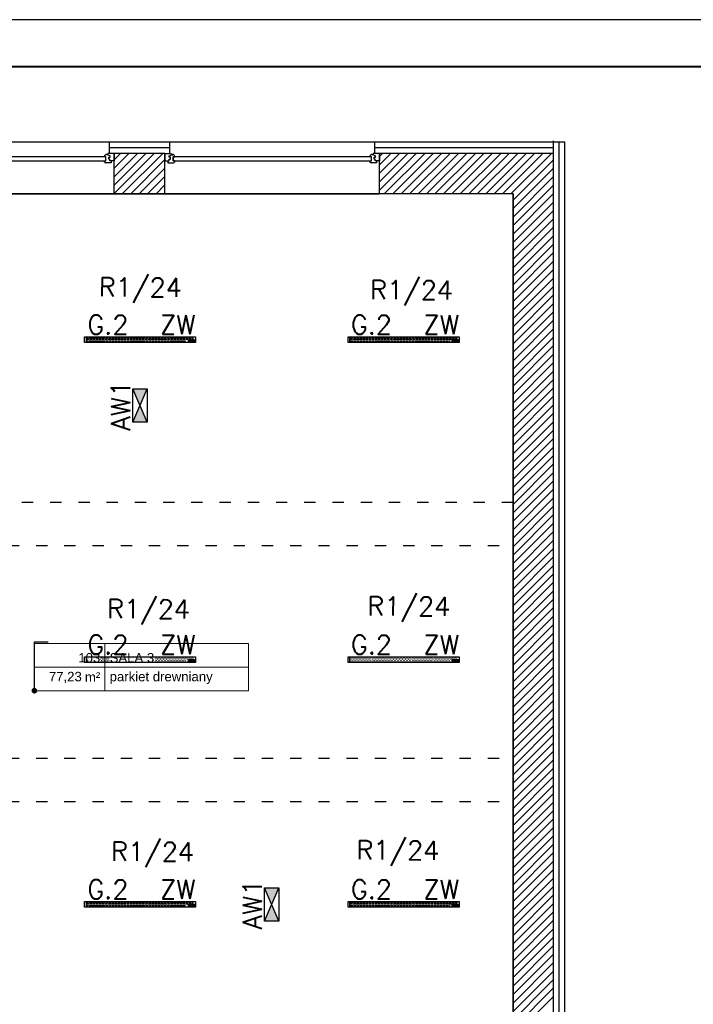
# Model space of a CAD drawing. Header units: millimetres. Extents: x 22250 to 51280, y -5012 to 7692.
# Tile 25 of 182: x 38024 to 38740, y -845 to 202. Entities that reach past the tile are written whole.
import ezdxf
from ezdxf.enums import TextEntityAlignment as Align

# ---------------------------------------------------------------- set-up
doc = ezdxf.new("R2010")
doc.units = ezdxf.units.MM
doc.linetypes.add('ACAD_ISO03W100', pattern=[30, 12, -18])
for name, color, linetype in [('_BI_LOGO', 140, 'Continuous'), ('_BI_OSW_OPIS', 140, 'Continuous'), ('_BI_OSW_OPRAWY', 140, 'Continuous'), ('E_podklad', 252, 'Continuous')]:
    doc.layers.add(name, color=color, linetype=linetype)
doc.layers.add('E_Obwody', color=3, linetype='Continuous', lineweight=13)
doc.styles.add('ARIAL', font='arial.ttf')
doc.styles.add('romans', font='romans.shx')
doc.styles.get("Standard").update_dxf_attribs({"font": 'arial.ttf'})
doc.linetypes.add('BATTING', pattern='A,0.0001,-0.1,[134,ltypeshp.shx,S=0.1,R=0,X=-0.1,Y=0],-0.2,[134,ltypeshp.shx,S=0.1,R=180,X=0.1,Y=0],-0.1', length=0.4001)

# ---------------------------------------------------------------- blocks, each defined once
blk = doc.blocks.new('_Dot')
at = {"color": 0, "linetype": 'ByBlock', "lineweight": -2}
blk.add_line((-0.5, 0), (-1, 0), dxfattribs=at)
at = {"color": 0, "linetype": 'ByBlock', "const_width": 0.5}
blk.add_lwpolyline([(-0.25, 0, 1), (0.25, 0, 1)], format="xyb", close=True, dxfattribs=at)
blk = doc.blocks.new('*U197')
at = {"lineweight": 5}
for p, q in [((-75, -25), (-75, 25)), ((-75, 25), (0, 25)), ((0, 0), (0, 25)), ((0, 25), (152.7, 25)), ((152.7, 25), (152.7, -25)), ((-75, -25), (0, -25)), ((152.7, -25), (0, -25))]:
    blk.add_line(p, q, dxfattribs=at)
at = {"lineweight": 5, "ltscale": 18.5}
for p, q in [((0, 25), (0, -25)), ((-75, 0), (152.7, 0))]:
    blk.add_line(p, q, dxfattribs=at)
at = {"lineweight": 5, "ltscale": 18.5, "insert": (-5, -10.4), "char_height": 10, "attachment_point": 6, "style": 'ARIAL'}
blk.add_mtext('\\A1;m²', dxfattribs=at)
at = {"lineweight": 5, "style": 'ARIAL'}
blk.add_attdef('1NR', text='', height=10, dxfattribs=at).set_placement((-5, 5), align=Align.RIGHT)
blk.add_attdef('2POM', (5, 5), '', height=10, dxfattribs=at)
blk.add_attdef('4PL2', text='', height=10, dxfattribs=at).set_placement((-24.6, -5), align=Align.TOP_RIGHT)
blk.add_attdef('3POS', text='', height=10, dxfattribs=at).set_placement((5, -5), align=Align.TOP_LEFT)
blk = doc.blocks.new('BI_LOGO')
at = {"layer": '_BI_LOGO', "linetype": 'Continuous'}
for p, q in [((0, 2.2), (6.4, 2.2)), ((0, 0), (0, 2.2)), ((6.4, 0), (0, 0)), ((0.2, 0.6), (0.2, 1.9)), ((0.2, 1.9), (0.7, 1.9)), ((0.8, 0.6), (0.2, 0.6)), ((0.5, 1.7), (0.8, 1.7)), ((0.5, 1.4), (0.5, 1.7)), ((0.8, 1.4), (0.5, 1.4)), ((0.5, 1.2), (0.8, 1.2)), ((0.5, 0.8), (0.5, 1.2)), ((0.8, 0.8), (0.5, 0.8)), ((0.7, 1.9), (0.8, 1.9)), ((0.8, 1.9), (0.8, 1.9)), ((0.8, 1.9), (0.9, 1.9)), ((0.8, 1.7), (0.8, 1.7)), ((0.8, 1.7), (0.9, 1.7)), ((0.9, 1.4), (0.8, 1.4)), ((0.8, 1.4), (0.8, 1.4)), ((0.8, 1.2), (0.9, 1.2)), ((0.9, 0.8), (0.8, 0.8)), ((0.9, 0.6), (0.8, 0.6)), ((0.8, 0.6), (0.8, 0.6)), ((0.9, 1.9), (0.9, 1.9)), ((0.9, 1.9), (1, 1.9)), ((0.9, 1.7), (0.9, 1.6)), ((0.9, 1.6), (0.9, 1.6)), ((0.9, 1.6), (0.9, 1.6)), ((0.9, 1.6), (1, 1.6)), ((1, 1.5), (0.9, 1.5)), ((0.9, 1.5), (0.9, 1.4)), ((0.9, 1.4), (0.9, 1.4)), ((0.9, 1.4), (0.9, 1.4)), ((0.9, 1.2), (0.9, 1.1)), ((0.9, 1.1), (0.9, 1.1)), ((0.9, 1.1), (0.9, 1.1)), ((0.9, 1.1), (1, 1.1)), ((1, 0.9), (0.9, 0.9)), ((0.9, 0.9), (0.9, 0.8)), ((0.9, 0.8), (0.9, 0.8)), ((0.9, 0.8), (0.9, 0.8)), ((1, 0.6), (0.9, 0.6)), ((0.9, 0.6), (0.9, 0.6)), ((0.9, 0.6), (0.9, 0.6)), ((1, 1.9), (1, 1.9)), ((1, 1.9), (1.1, 1.9)), ((1, 1.6), (1, 1.6)), ((1, 1.6), (1, 1.5)), ((1, 1.5), (1, 1.5)), ((1, 1.5), (1, 1.5)), ((1, 1.5), (1, 1.5)), ((1, 1.1), (1, 1.1)), ((1, 1.1), (1, 1.1)), ((1, 1.1), (1, 1)), ((1, 1), (1, 1)), ((1, 1), (1, 1)), ((1, 1), (1, 0.9)), ((1, 0.9), (1, 0.9)), ((1, 0.9), (1, 0.9)), ((1, 0.9), (1, 0.9)), ((1.1, 0.6), (1, 0.6)), ((1, 0.6), (1, 0.6)), ((1.1, 1.9), (1.1, 1.9)), ((1.1, 1.9), (1.1, 1.8)), ((1.1, 1.8), (1.2, 1.8)), ((1.2, 1.4), (1.1, 1.3)), ((1.1, 1.3), (1.1, 1.3)), ((1.1, 1.3), (1.1, 1.3)), ((1.1, 1.3), (1.1, 1.3)), ((1.1, 1.3), (1.2, 1.2)), ((1.2, 0.7), (1.1, 0.7)), ((1.1, 0.7), (1.1, 0.6)), ((1.2, 1.8), (1.2, 1.8)), ((1.2, 1.8), (1.2, 1.7)), ((1.2, 1.7), (1.2, 1.7)), ((1.2, 1.7), (1.2, 1.6)), ((1.2, 1.6), (1.2, 1.6)), ((1.2, 1.6), (1.2, 1.5)), ((1.2, 1.5), (1.2, 1.5)), ((1.2, 1.5), (1.2, 1.5)), ((1.2, 1.5), (1.2, 1.4)), ((1.2, 1.4), (1.2, 1.4)), ((1.2, 1.4), (1.2, 1.4)), ((1.2, 1.2), (1.2, 1.2)), ((1.2, 1.2), (1.2, 1.2)), ((1.2, 1.2), (1.3, 1.1)), ((1.3, 0.8), (1.2, 0.8)), ((1.2, 0.8), (1.2, 0.7)), ((1.2, 0.7), (1.2, 0.7)), ((1.3, 1.3), (1.3, 1.4)), ((1.3, 1.4), (1.4, 1.4)), ((1.3, 1.2), (1.3, 1.3)), ((1.3, 1.3), (1.3, 1.3)), ((1.3, 1.1), (1.3, 1.2)), ((1.3, 1.2), (1.3, 1.2)), ((1.3, 1), (1.3, 1.1)), ((1.3, 1.1), (1.3, 1.1)), ((1.3, 1.1), (1.3, 1.1)), ((1.3, 1.1), (1.3, 1.1)), ((1.3, 0.9), (1.3, 1)), ((1.3, 1), (1.3, 1)), ((1.3, 0.8), (1.3, 0.9)), ((1.3, 0.9), (1.3, 0.9)), ((1.3, 0.9), (1.3, 0.9)), ((1.3, 0.9), (1.3, 0.8)), ((1.4, 0.7), (1.3, 0.8)), ((1.3, 0.8), (1.3, 0.8)), ((1.3, 0.8), (1.3, 0.8)), ((1.4, 1.4), (1.4, 1.5)), ((1.4, 1.5), (1.5, 1.5)), ((1.4, 1.4), (1.4, 1.4)), ((1.4, 0.6), (1.4, 0.7)), ((1.4, 0.7), (1.4, 0.7)), ((1.4, 0.7), (1.4, 0.7)), ((1.5, 0.6), (1.4, 0.6)), ((1.5, 1.5), (1.6, 1.6)), ((1.5, 1.5), (1.5, 1.5)), ((2.2, 1), (1.5, 1)), ((1.5, 1), (1.5, 0.9)), ((1.5, 0.9), (1.6, 0.9)), ((1.6, 0.6), (1.5, 0.6)), ((1.5, 0.6), (1.5, 0.6)), ((1.5, 0.6), (1.5, 0.6)), ((1.6, 1.6), (1.6, 1.6)), ((1.6, 1.6), (1.6, 1.6)), ((1.6, 1.6), (1.7, 1.6)), ((1.7, 1.3), (1.6, 1.3)), ((1.6, 1.3), (1.6, 1.3)), ((1.6, 1.3), (1.6, 1.2)), ((1.6, 1.2), (1.9, 1.2)), ((1.6, 1.2), (1.6, 1.2)), ((1.6, 0.9), (1.6, 0.8)), ((1.6, 0.8), (1.6, 0.8)), ((1.6, 0.8), (1.6, 0.8)), ((1.6, 0.8), (1.7, 0.8)), ((1.6, 0.5), (1.6, 0.6)), ((1.7, 0.5), (1.6, 0.5)), ((1.7, 1.6), (1.7, 1.6)), ((1.7, 1.6), (1.8, 1.6)), ((1.8, 1.4), (1.7, 1.4)), ((1.7, 1.4), (1.7, 1.4)), ((1.7, 1.4), (1.7, 1.3)), ((1.7, 0.8), (1.7, 0.8)), ((1.7, 0.8), (1.8, 0.8)), ((1.8, 0.5), (1.7, 0.5)), ((1.7, 0.5), (1.7, 0.5)), ((1.8, 1.6), (1.8, 1.6)), ((1.8, 1.6), (1.9, 1.6)), ((1.8, 1.3), (1.8, 1.4)), ((1.9, 1.3), (1.8, 1.3)), ((1.8, 0.8), (1.8, 0.8)), ((1.8, 0.8), (1.8, 0.8)), ((1.8, 0.8), (1.9, 0.8)), ((1.9, 0.5), (1.8, 0.5)), ((1.8, 0.5), (1.8, 0.5)), ((1.9, 1.6), (1.9, 1.6)), ((1.9, 1.6), (2, 1.5)), ((1.9, 1.2), (1.9, 1.3)), ((1.9, 1.3), (1.9, 1.3)), ((1.9, 1.2), (1.9, 1.2)), ((1.9, 0.8), (1.9, 0.9)), ((1.9, 0.9), (2.2, 0.9)), ((1.9, 0.8), (1.9, 0.8)), ((1.9, 0.8), (1.9, 0.8)), ((2, 0.6), (1.9, 0.6)), ((1.9, 0.6), (1.9, 0.6)), ((1.9, 0.6), (1.9, 0.5)), ((2, 1.5), (2, 1.5)), ((2, 1.5), (2, 1.5)), ((2, 1.5), (2.1, 1.5)), ((2.1, 0.6), (2, 0.6)), ((2, 0.6), (2, 0.6)), ((2.1, 1.5), (2.1, 1.4)), ((2.1, 1.4), (2.1, 1.4)), ((2.1, 1.4), (2.2, 1.3)), ((2.2, 0.8), (2.1, 0.7)), ((2.1, 0.7), (2.1, 0.7)), ((2.1, 0.7), (2.1, 0.6)), ((2.2, 1.3), (2.2, 1.4)), ((2.2, 1.4), (2.3, 1.4)), ((2.2, 1.3), (2.2, 1.3)), ((2.2, 1.3), (2.2, 1.3)), ((2.2, 1.3), (2.2, 1.2)), ((2.2, 1.2), (2.2, 1.3)), ((2.2, 1.3), (2.2, 1.3)), ((2.2, 1.1), (2.2, 1.2)), ((2.2, 1.2), (2.2, 1.2)), ((2.2, 1), (2.2, 1.1)), ((2.2, 1.1), (2.2, 1.1)), ((2.2, 1.1), (2.2, 1.1)), ((2.2, 0.9), (2.2, 1)), ((2.2, 1), (2.2, 1)), ((2.2, 0.9), (2.2, 0.8)), ((2.2, 0.8), (2.2, 0.9)), ((2.2, 0.9), (2.2, 0.9)), ((2.2, 0.8), (2.2, 0.8)), ((2.3, 0.7), (2.2, 0.8)), ((2.2, 0.8), (2.2, 0.8)), ((2.2, 0.5), (2.5, 0.5)), ((2.2, 0.4), (2.2, 0.5)), ((2.2, 0.3), (2.2, 0.4)), ((2.2, 0.4), (2.2, 0.4)), ((2.3, 0.3), (2.2, 0.3)), ((2.2, 0.3), (2.2, 0.3)), ((2.3, 1.4), (2.3, 1.5)), ((2.3, 1.5), (2.3, 1.5)), ((2.3, 1.5), (2.4, 1.5)), ((2.3, 1.4), (2.3, 1.4)), ((2.4, 0.6), (2.3, 0.7)), ((2.3, 0.7), (2.3, 0.7)), ((2.3, 0.7), (2.3, 0.7)), ((2.3, 0.2), (2.3, 0.3)), ((2.3, 0.3), (2.3, 0.3)), ((2.4, 0.2), (2.3, 0.2)), ((2.4, 1.5), (2.4, 1.6)), ((2.4, 1.6), (2.5, 1.6)), ((2.5, 0.6), (2.4, 0.6)), ((2.4, 0.6), (2.4, 0.6)), ((2.4, 0.6), (2.4, 0.6)), ((2.5, 0.2), (2.4, 0.2)), ((2.4, 0.2), (2.4, 0.2)), ((2.4, 0.2), (2.4, 0.2)), ((2.5, 1.6), (2.5, 1.6)), ((2.5, 1.6), (2.6, 1.6)), ((2.6, 1.3), (2.5, 1.3)), ((2.5, 1.3), (2.5, 1.3)), ((2.5, 1.3), (2.5, 1.3)), ((2.5, 1.3), (2.5, 1.2)), ((2.5, 1.2), (2.5, 1.2)), ((2.5, 1.2), (2.5, 1.1)), ((2.5, 1.1), (2.5, 1.1)), ((2.5, 1.1), (2.5, 1)), ((2.5, 1), (2.5, 1)), ((2.5, 1), (2.5, 1)), ((2.5, 1), (2.5, 0.9)), ((2.5, 0.9), (2.5, 0.9)), ((2.5, 0.9), (2.5, 0.9)), ((2.5, 0.9), (2.5, 0.8)), ((2.5, 0.8), (2.6, 0.8)), ((2.6, 0.6), (2.5, 0.6)), ((2.5, 0.6), (2.5, 0.6)), ((2.5, 0.5), (2.5, 0.4)), ((2.5, 0.4), (2.5, 0.4)), ((2.5, 0.4), (2.5, 0.4)), ((2.5, 0.4), (2.6, 0.4)), ((2.6, 0.2), (2.5, 0.2)), ((2.5, 0.2), (2.5, 0.2)), ((2.5, 0.2), (2.5, 0.2)), ((2.6, 1.6), (2.6, 1.6)), ((2.6, 1.6), (2.7, 1.6)), ((2.7, 1.3), (2.6, 1.3)), ((2.6, 1.3), (2.6, 1.3)), ((2.6, 1.3), (2.6, 1.3)), ((2.6, 0.8), (2.6, 0.8)), ((2.6, 0.8), (2.7, 0.8)), ((2.7, 0.6), (2.6, 0.6)), ((2.6, 0.6), (2.6, 0.6)), ((2.6, 0.6), (2.6, 0.6)), ((2.6, 0.4), (2.6, 0.4)), ((2.6, 0.4), (2.7, 0.4)), ((2.7, 0.2), (2.6, 0.2)), ((2.6, 0.2), (2.6, 0.2)), ((2.7, 1.6), (2.8, 1.6)), ((2.8, 1.3), (2.7, 1.3)), ((2.7, 1.3), (2.7, 1.3)), ((2.7, 0.8), (2.7, 0.8)), ((2.7, 0.8), (2.8, 0.8)), ((2.8, 0.6), (2.7, 0.6)), ((2.7, 0.6), (2.7, 0.6)), ((2.7, 0.4), (2.7, 0.4)), ((2.7, 0.4), (2.7, 0.4)), ((2.7, 0.4), (2.8, 0.4)), ((2.8, 0.2), (2.7, 0.2)), ((2.7, 0.2), (2.7, 0.2)), ((2.8, 1.6), (2.8, 1.5)), ((2.8, 1.5), (2.8, 1.5)), ((2.8, 1.5), (2.9, 1.4)), ((2.8, 1.2), (2.8, 1.3)), ((2.8, 1.3), (2.8, 1.3)), ((2.8, 1.3), (2.8, 1.3)), ((2.9, 1.2), (2.8, 1.2)), ((2.8, 0.9), (2.9, 1)), ((2.8, 0.8), (2.8, 0.9)), ((2.8, 0.9), (2.8, 0.9)), ((2.8, 0.8), (2.8, 0.8)), ((2.9, 0.7), (2.8, 0.6)), ((2.8, 0.6), (2.8, 0.6)), ((2.8, 0.6), (2.8, 0.6)), ((2.8, 0.4), (2.8, 0.5)), ((2.8, 0.5), (2.9, 0.5)), ((2.8, 0.4), (2.8, 0.4)), ((2.8, 0.4), (2.8, 0.4)), ((2.9, 0.2), (2.8, 0.2)), ((2.8, 0.2), (2.8, 0.2)), ((2.9, 1.4), (2.9, 1.6)), ((2.9, 1.6), (3.1, 1.6)), ((2.9, 1.1), (2.9, 1.2)), ((2.9, 1), (2.9, 1.1)), ((2.9, 1.1), (2.9, 1.1)), ((2.9, 1), (2.9, 1)), ((2.9, 0.6), (2.9, 0.7)), ((2.9, 0.5), (2.9, 0.6)), ((2.9, 0.5), (2.9, 0.5)), ((3, 0.2), (2.9, 0.2)), ((2.9, 0.2), (2.9, 0.2)), ((2.9, 0.2), (2.9, 0.2)), ((3.1, 0.3), (3, 0.3)), ((3, 0.3), (3, 0.3)), ((3, 0.3), (3, 0.2)), ((3.1, 1.6), (3.1, 0.7)), ((3.1, 0.7), (3.1, 0.7)), ((3.1, 0.7), (3.1, 0.6)), ((3.1, 0.6), (3.1, 0.6)), ((3.1, 0.6), (3.1, 0.5)), ((3.1, 0.5), (3.1, 0.5)), ((3.1, 0.5), (3.1, 0.4)), ((3.1, 0.4), (3.1, 0.4)), ((3.1, 0.4), (3.1, 0.3)), ((3.2, 0.6), (3.2, 1.9)), ((3.2, 1.9), (3.5, 1.9)), ((3.5, 0.6), (3.2, 0.6)), ((3.5, 1.9), (3.5, 1.5)), ((3.5, 1.5), (3.5, 1.5)), ((3.5, 1.5), (3.5, 1.5)), ((3.5, 1.5), (3.6, 1.5)), ((3.6, 1.3), (3.5, 1.3)), ((3.5, 1.3), (3.5, 1.2)), ((3.5, 1.2), (3.5, 1.2)), ((3.5, 1.2), (3.5, 1.2)), ((3.5, 1.2), (3.5, 1.1)), ((3.5, 1.1), (3.5, 1.1)), ((3.5, 1.1), (3.5, 0.6)), ((3.6, 1.5), (3.6, 1.6)), ((3.6, 1.6), (3.7, 1.6)), ((3.6, 1.5), (3.6, 1.5)), ((3.7, 1.4), (3.6, 1.3)), ((3.6, 1.3), (3.6, 1.3)), ((3.6, 1.3), (3.6, 1.3)), ((3.7, 1.6), (3.7, 1.6)), ((3.7, 1.6), (3.8, 1.6)), ((3.7, 1.3), (3.7, 1.4)), ((3.8, 1.3), (3.7, 1.3)), ((3.8, 1.6), (3.8, 1.6)), ((3.8, 1.6), (3.9, 1.6)), ((3.8, 1.2), (3.8, 1.3)), ((3.8, 1.3), (3.8, 1.3)), ((3.8, 1.3), (3.8, 1.3)), ((3.8, 1.3), (3.8, 1.3)), ((3.8, 1.1), (3.8, 1.2)), ((3.8, 1.2), (3.8, 1.2)), ((3.8, 0.6), (3.8, 1.1)), ((3.8, 1.1), (3.8, 1.1)), ((4.1, 0.6), (3.8, 0.6)), ((3.9, 1.6), (3.9, 1.6)), ((3.9, 1.6), (3.9, 1.6)), ((3.9, 1.6), (4, 1.5)), ((4, 1.5), (4, 1.5)), ((4, 1.5), (4, 1.5)), ((4, 1.5), (4.1, 1.4)), ((4.1, 1.4), (4.1, 1.4)), ((4.1, 1.4), (4.1, 1.4)), ((4.1, 1.4), (4.1, 1.3)), ((4.1, 1.3), (4.1, 1.3)), ((4.1, 1.3), (4.1, 1.2)), ((4.1, 1.1), (4.2, 1.2)), ((4.1, 1.2), (4.1, 1.2)), ((4.1, 1.2), (4.1, 0.6)), ((4.1, 1), (4.1, 1.1)), ((4.1, 1.1), (4.1, 1.1)), ((4.1, 0.9), (4.1, 1)), ((4.1, 1), (4.1, 1)), ((4.1, 1), (4.1, 1)), ((4.2, 0.9), (4.1, 0.9)), ((4.2, 1.3), (4.2, 1.4)), ((4.2, 1.4), (4.2, 1.4)), ((4.2, 1.4), (4.3, 1.4)), ((4.2, 1.2), (4.2, 1.3)), ((4.2, 1.3), (4.2, 1.3)), ((4.2, 1.2), (4.2, 1.2)), ((4.2, 0.8), (4.2, 0.9)), ((4.2, 0.7), (4.2, 0.8)), ((4.2, 0.8), (4.2, 0.8)), ((4.2, 0.8), (4.2, 0.8)), ((4.3, 0.7), (4.2, 0.7)), ((4.2, 0.7), (4.2, 0.7)), ((4.3, 1.4), (4.3, 1.5)), ((4.3, 1.5), (4.4, 1.5)), ((4.3, 0.6), (4.3, 0.7)), ((4.4, 0.6), (4.3, 0.6)), ((4.3, 0.6), (4.3, 0.6)), ((4.4, 1.5), (4.4, 1.5)), ((4.4, 1.5), (4.5, 1.6)), ((4.4, 1.5), (4.4, 1.5)), ((4.5, 1.3), (4.4, 1.2)), ((4.4, 1.2), (4.8, 1.2)), ((4.4, 1.2), (4.4, 1.2)), ((5.1, 1), (4.4, 1)), ((4.4, 1), (4.4, 0.9)), ((4.4, 0.9), (4.4, 0.9)), ((4.4, 0.9), (4.5, 0.8)), ((4.5, 0.6), (4.4, 0.6)), ((4.4, 0.6), (4.4, 0.6)), ((4.5, 1.6), (4.5, 1.6)), ((4.5, 1.6), (4.6, 1.6)), ((4.6, 1.4), (4.5, 1.3)), ((4.5, 1.3), (4.5, 1.3)), ((4.5, 1.3), (4.5, 1.3)), ((4.5, 0.8), (4.5, 0.8)), ((4.5, 0.8), (4.5, 0.8)), ((4.5, 0.8), (4.6, 0.8)), ((4.5, 0.5), (4.5, 0.6)), ((4.6, 0.5), (4.5, 0.5)), ((4.5, 0.5), (4.5, 0.5)), ((4.6, 1.6), (4.6, 1.6)), ((4.6, 1.6), (4.7, 1.6)), ((4.7, 1.4), (4.6, 1.4)), ((4.6, 1.4), (4.6, 1.4)), ((4.6, 0.8), (4.6, 0.7)), ((4.6, 0.7), (4.7, 0.8)), ((4.6, 0.7), (4.6, 0.7)), ((4.7, 0.5), (4.6, 0.5)), ((4.6, 0.5), (4.6, 0.5)), ((4.7, 1.6), (4.7, 1.6)), ((4.7, 1.6), (4.8, 1.6)), ((4.7, 1.3), (4.7, 1.4)), ((4.8, 1.3), (4.7, 1.3)), ((4.7, 1.3), (4.7, 1.3)), ((4.7, 0.8), (4.7, 0.8)), ((4.7, 0.8), (4.7, 0.8)), ((4.7, 0.8), (4.8, 0.8)), ((4.8, 0.5), (4.7, 0.5)), ((4.7, 0.5), (4.7, 0.5)), ((4.8, 1.6), (4.8, 1.5)), ((4.8, 1.5), (4.8, 1.5)), ((4.8, 1.5), (4.9, 1.5)), ((4.8, 1.2), (4.8, 1.3)), ((4.8, 1.2), (4.8, 1.2)), ((4.8, 0.8), (4.8, 0.9)), ((4.8, 0.9), (5.1, 0.9)), ((4.8, 0.8), (4.8, 0.8)), ((4.9, 0.6), (4.8, 0.6)), ((4.8, 0.6), (4.8, 0.5)), ((4.9, 1.5), (4.9, 1.5)), ((4.9, 1.5), (5, 1.4)), ((5, 0.6), (4.9, 0.6)), ((4.9, 0.6), (4.9, 0.6)), ((5, 1.4), (5, 1.4)), ((5, 1.4), (5, 1.4)), ((5, 1.4), (5, 1.3)), ((5, 1.3), (5, 1.3)), ((5, 1.3), (5.1, 1.2)), ((5.1, 0.8), (5, 0.8)), ((5, 0.8), (5, 0.7)), ((5, 0.7), (5, 0.7)), ((5, 0.7), (5, 0.6)), ((5.1, 0.6), (5.1, 1.9)), ((5.1, 1.9), (5.4, 1.9)), ((5.1, 1.2), (5.1, 1.2)), ((5.1, 1.2), (5.1, 1.2)), ((5.1, 1.2), (5.1, 1.1)), ((5.1, 1.1), (5.1, 1.1)), ((5.1, 1.1), (5.1, 1)), ((5.1, 1), (5.1, 1)), ((5.1, 0.9), (5.1, 0.8)), ((5.4, 0.6), (5.1, 0.6)), ((5.4, 1.9), (5.4, 0.6)), ((5.5, 0.5), (5.5, 1.9)), ((5.5, 1.9), (5.7, 1.9)), ((5.7, 0.5), (5.5, 0.5)), ((5.7, 1.9), (5.7, 0.5)), ((5.8, 1.7), (5.8, 1.9)), ((5.8, 1.9), (6.1, 1.9)), ((6.1, 1.7), (5.8, 1.7)), ((5.8, 0.6), (5.8, 1.6)), ((5.8, 1.6), (6.1, 1.6)), ((6.1, 0.6), (5.8, 0.6)), ((6.1, 1.9), (6.1, 1.7)), ((6.1, 1.6), (6.1, 0.6)), ((6.4, 2.2), (6.4, 0))]:
    blk.add_line(p, q, dxfattribs=at)
blk = doc.blocks.new('G.2')
at = {"layer": '_BI_OSW_OPRAWY'}
h = blk.add_hatch(dxfattribs=at)
h.set_pattern_fill('DOTS', color=256)
h.set_pattern_definition([(0, (-249.5286, -5010), (0.79375, 1.5875), [0, -1.5875])])
h.paths.add_polyline_path([(56.9, 3), (-56.9, 3), (-56.9, -3), (56.9, -3)])
h.paths.add_polyline_path([(49.5, 0.2), (55.9, 0.2), (55.9, -2), (49.5, -2)], flags=16)
h.paths.add_polyline_path([(50.8, -0.9), (50.8, -0.9), (50.8, -0.8)], flags=0)
h.paths.add_polyline_path([(50.8, -1.1), (50.8, -1.1), (50.8, -1.1)], flags=0)
h.paths.add_polyline_path([(49.7, -0.1), (50.3, -0.1), (50.5, -0.1), (50.6, -0.1), (50.7, -0.2), (50.8, -0.4), (50.8, -0.6), (50.7, -0.7), (50.6, -0.7), (50.7, -0.8), (50.8, -0.8), (50.8, -0.9), (50.8, -0.7), (50.9, -0.6), (51, -0.5), (51.1, -0.4), (51.3, -0.4), (51.4, -0.4), (51.6, -0.5), (51.7, -0.7), (51.7, -0.7), (51.8, -0.6), (51.9, -0.5), (52, -0.4), (52.1, -0.4), (52.3, -0.4), (52.4, -0.5), (52.4, -0.4), (52.7, -0.4), (52.7, -1.3), (52.7, -1.3), (52.7, -1.4), (52.7, -1.5), (52.6, -1.6), (52.5, -1.8), (52.4, -1.8), (52.2, -1.8), (52.1, -1.8), (52, -1.8), (51.8, -1.8), (51.8, -1.7), (51.8, -1.7), (51.7, -1.6), (51.7, -1.5), (52, -1.5), (52, -1.6), (52.1, -1.6), (52.1, -1.6), (52.1, -1.6), (52.2, -1.6), (52.2, -1.6), (52.2, -1.6), (52.3, -1.6), (52.3, -1.6), (52.3, -1.6), (52.4, -1.6), (52.4, -1.5), (52.4, -1.5), (52.4, -1.5), (52.4, -1.4), (52.4, -1.4), (52.2, -1.4), (52.1, -1.4), (51.9, -1.4), (51.8, -1.3), (51.7, -1.1), (51.7, -1.3), (51.6, -1.4), (51.4, -1.5), (51.3, -1.5), (51.1, -1.4), (50.9, -1.4), (50.8, -1.2), (50.8, -1.1), (50.8, -1.2), (50.7, -1.3), (50.5, -1.4), (50.4, -1.4), (50.3, -1.4), (49.7, -1.4)], flags=0)
h.paths.add_polyline_path([(50, -0.3), (50.4, -0.3), (50.5, -0.4), (50.5, -0.6), (50.4, -0.6), (50, -0.6)], flags=0)
h.paths.add_polyline_path([(50, -0.8), (50.4, -0.8), (50.5, -0.9), (50.5, -1.1), (50.4, -1.2), (50, -1.2)], flags=0)
h.paths.add_polyline_path([(50.7, -0.7), (50.7, -0.6), (50.7, -0.6), (50.7, -0.6)], flags=0)
h.paths.add_polyline_path([(50.8, -0.4), (50.8, -0.3), (50.7, -0.2), (50.8, -0.3)], flags=0)
h.paths.add_polyline_path([(50.6, -0.1), (50.6, -0.1), (50.5, -0.1), (50.5, -0.1)], flags=0)
h.paths.add_polyline_path([(50.5, -0.5), (50.5, -0.4), (50.5, -0.5), (50.5, -0.6), (50.5, -0.5)], flags=0)
h.paths.add_polyline_path([(50.5, -0.5), (50.5, -0.4), (50.4, -0.4), (50.5, -0.4)], flags=0)
h.paths.add_polyline_path([(50.4, -1.4), (50.5, -1.4), (50.5, -1.4), (50.4, -1.4)], flags=0)
h.paths.add_polyline_path([(50.5, -1.1), (50.5, -1.1), (50.5, -1.2), (50.5, -1.1)], flags=0)
h.paths.add_polyline_path([(50.4, -0.8), (50.5, -0.9), (50.5, -0.9), (50.5, -0.9)], flags=0)
h.paths.add_polyline_path([(52.2, -0.4), (52.3, -0.5), (52.3, -0.5), (52.3, -0.4), (52.2, -0.4), (52, -0.4), (52, -0.4), (52.1, -0.4)], flags=0)
h.paths.add_polyline_path([(51.8, -0.6), (51.8, -0.5), (51.9, -0.5), (51.8, -0.5)], flags=0)
h.paths.add_polyline_path([(51.7, -0.6), (51.7, -0.8), (51.7, -0.8), (51.7, -0.8), (51.7, -0.9), (51.7, -0.9), (51.7, -0.9), (51.7, -1), (51.7, -1), (51.7, -1.1), (51.7, -1.1), (51.8, -1.2), (51.8, -1.3), (51.8, -1.2), (51.7, -1.1), (51.4, -1.1), (51.4, -1.2), (51.3, -1.3), (51.1, -1.2), (51.1, -1.1), (51.1, -1), (51.7, -1), (51.7, -0.9), (51.7, -0.8), (51.7, -0.8), (51.7, -0.8), (51.7, -0.7), (51.7, -0.7), (51.6, -0.6), (51.6, -0.5)], flags=0)
h.paths.add_polyline_path([(51.4, -0.4), (51.5, -0.4), (51.4, -0.4), (51.3, -0.4), (51.3, -0.4)], flags=0)
h.paths.add_polyline_path([(51.1, -0.4), (51.1, -0.4), (51, -0.5), (51, -0.5)], flags=0)
h.paths.add_polyline_path([(50.7, -1.3), (50.7, -1.3), (50.8, -1.2), (50.8, -1.1), (50.8, -0.9), (50.8, -0.8), (50.9, -0.6), (50.9, -0.6), (50.9, -0.7), (50.8, -0.7), (50.8, -0.8), (50.8, -0.9), (50.8, -0.9), (50.8, -1), (50.8, -1.1), (50.9, -1.3), (50.9, -1.3), (51, -1.4), (51, -1.4), (51.1, -1.4), (51, -1.4), (50.9, -1.3), (50.8, -1.1), (50.8, -1.2), (50.7, -1.3)], flags=0)
h.paths.add_polyline_path([(51.1, -1.2), (51.2, -1.2), (51.3, -1.2), (51.4, -1.2), (51.4, -1.2), (51.3, -1.3), (51.2, -1.2)], flags=0)
h.paths.add_polyline_path([(51.1, -0.7), (51.3, -0.6), (51.4, -0.7), (51.5, -0.8), (51.1, -0.8)], flags=0)
h.paths.add_polyline_path([(51.4, -0.7), (51.4, -0.7), (51.3, -0.6), (51.3, -0.6)], flags=0)
h.paths.add_polyline_path([(51.3, -1.5), (51.4, -1.5), (51.4, -1.4), (51.5, -1.4), (51.6, -1.4), (51.6, -1.3), (51.7, -1.3), (51.6, -1.4), (51.5, -1.4), (51.3, -1.5)], flags=0)
h.paths.add_polyline_path([(51.9, -1.8), (52, -1.8), (52, -1.8), (51.9, -1.8)], flags=0)
h.paths.add_polyline_path([(52, -1.4), (52, -1.4), (52.1, -1.4), (52, -1.4), (51.9, -1.4)], flags=0)
h.paths.add_polyline_path([(52.2, -0.6), (52.4, -0.7), (52.4, -0.9), (52.4, -1), (52.3, -1.2), (52.2, -1.2), (52.1, -1.2), (52, -1), (52, -0.9), (52, -0.7), (52.1, -0.7)], flags=0)
h.paths.add_polyline_path([(52.2, -1.8), (52.3, -1.8), (52.4, -1.8), (52.3, -1.8)], flags=0)
h.paths.add_polyline_path([(52.2, -1.4), (52.3, -1.4), (52.4, -1.4), (52.3, -1.4)], flags=0)
h.paths.add_polyline_path([(52.5, -1.7), (52.6, -1.7), (52.6, -1.6), (52.7, -1.5), (52.7, -1.5), (52.7, -1.6), (52.6, -1.7)], flags=0)
h.paths.add_polyline_path([(52.7, -0.1), (53, -0.1), (53, -0.5), (53.1, -0.4), (53.3, -0.4), (53.4, -0.4), (53.6, -0.5), (53.6, -0.6), (53.7, -0.8), (53.7, -1.4), (53.4, -1.4), (53.4, -0.9), (53.4, -0.9), (53.4, -0.8), (53.4, -0.8), (53.4, -0.7), (53.3, -0.7), (53.3, -0.7), (53.3, -0.7), (53.3, -0.7), (53.2, -0.6), (53.2, -0.7), (53.1, -0.7), (53.1, -0.7), (53.1, -0.7), (53.1, -0.8), (53, -0.8), (53, -0.8), (53, -0.9), (53, -0.9), (53, -1.4), (52.7, -1.4)], flags=0)
h.paths.add_polyline_path([(53.4, -0.4), (53.4, -0.4), (53.3, -0.4), (53.4, -0.4)], flags=0)
h.paths.add_polyline_path([(53.7, -0.7), (53.7, -0.8), (53.7, -0.7), (53.6, -0.6)], flags=0)
h.paths.add_polyline_path([(53.9, -1), (53.9, -1.1), (54, -1.1), (54, -1.2), (54, -1.2), (54, -1.2), (54.1, -1.2), (54.1, -1.3), (54.2, -1.3), (54.2, -1.2), (54.2, -1.2), (54.3, -1.2), (54.3, -1.2), (54.3, -1.2), (54.3, -1.1), (54.6, -1.1), (54.6, -1)], flags=0)
h.paths.add_polyline_path([(54.6, -0.9), (54.6, -1), (54.6, -0.9), (54.6, -0.9), (54.6, -0.8), (54.6, -0.8), (54.6, -0.8), (54.6, -0.7), (54.6, -0.7), (54.5, -0.6), (54.5, -0.6), (54.5, -0.6), (54.5, -0.5), (54.4, -0.5), (54.4, -0.5), (54.3, -0.4), (54.3, -0.4), (54.2, -0.4), (54.2, -0.4), (54.2, -0.4), (54.1, -0.4), (54.1, -0.4), (54, -0.4), (54, -0.4), (53.9, -0.5), (53.9, -0.5), (53.8, -0.5), (53.8, -0.6), (53.8, -0.6), (53.7, -0.6), (53.7, -0.7), (53.7, -0.7), (53.7, -0.8), (53.7, -0.8), (53.7, -0.9), (53.7, -0.9), (53.7, -1), (53.7, -1), (53.7, -1), (53.7, -1.1), (53.7, -1.1), (53.7, -1.2), (53.7, -1.2), (53.7, -1.2), (53.8, -1.3), (53.8, -1.3), (53.8, -1.3), (53.8, -1.4), (53.9, -1.4), (53.9, -1.4), (53.9, -1.4), (54, -1.4), (54, -1.5), (54.1, -1.5), (54.1, -1.5), (54.2, -1.5), (54.2, -1.5), (54.3, -1.5), (54.3, -1.5), (54.4, -1.4), (54.4, -1.4), (54.4, -1.4), (54.5, -1.4), (54.5, -1.3), (54.5, -1.3), (54.6, -1.2), (54.6, -1.2), (54.6, -1.3), (54.5, -1.4), (54.3, -1.5), (54.1, -1.5), (54, -1.4), (53.8, -1.4), (53.7, -1.2), (53.7, -1.1), (53.7, -0.9), (53.7, -0.7), (53.8, -0.6), (53.9, -0.5), (54, -0.4), (54.2, -0.4), (54.3, -0.4), (54.5, -0.5), (54.6, -0.7), (54.6, -0.8)], flags=0)
h.paths.add_polyline_path([(54, -0.7), (54.2, -0.6), (54.3, -0.7), (54.3, -0.8), (54, -0.8)], flags=0)
h.paths.add_polyline_path([(54.2, -0.7), (54.3, -0.7), (54.2, -0.6), (54.2, -0.6)], flags=0)
h.paths.add_polyline_path([(55, -0.1), (55.3, -0.1), (55.3, -1.5), (55, -1.5)], flags=0)
h.paths.add_polyline_path([(55.4, -0.1), (55.6, -0.1), (55.6, -0.3), (55.4, -0.3)], flags=0)
h.paths.add_polyline_path([(55.4, -0.4), (55.6, -0.4), (55.6, -1.4), (55.4, -1.4)], flags=0)
for p, q in [((-59, -3), (-59, 3)), ((-59, 3), (59, 3)), ((-56.9, -3), (-56.9, 3)), ((59, 3), (59, -3)), ((59, -3), (-59, -3))]:
    blk.add_line(p, q, dxfattribs=at)
blk.add_blockref('BI_LOGO', (51.6, -2), dxfattribs=at)
at = {"layer": '_BI_OSW_OPIS', "style": 'romans'}
blk.add_attdef('G.2', (-56, 6), '', height=20, dxfattribs=at)
blk.add_attdef('ZW', text='', height=20, dxfattribs=at).set_placement((59, 6), align=Align.RIGHT)
blk = doc.blocks.new('AW1')
at = {"layer": '_BI_OSW_OPRAWY'}
h = blk.add_hatch(color=1, dxfattribs=at)
h.paths.add_polyline_path([(17.7, -7.6), (17.7, 7.6), (0, 0)])
h.paths.add_polyline_path([(0, 0), (-17.7, 7.6), (-17.7, -7.6)])
for p, q in [((-17.7, -7.6), (17.7, 7.6)), ((-17.7, 7.6), (17.7, -7.6))]:
    blk.add_line(p, q, dxfattribs=at)
blk.add_lwpolyline([(-17.7, 7.6), (17.7, 7.6), (17.7, -7.6), (-17.7, -7.6), (-17.7, 7.6)], dxfattribs=at)
at = {"layer": '_BI_OSW_OPIS', "color": 1, "style": 'romans'}
blk.add_attdef('AW1', text='', height=20, dxfattribs=at).set_placement((0, 10.6), align=Align.CENTER)
blk = doc.blocks.new('*U965')
blk.add_lwpolyline([(-42, 0), (0, 0), (0, 42), (-42, 42)], close=True)
at = {"lineweight": 40}
blk.add_lwpolyline([(-39, 1), (-1, 1), (-1, 41), (-39, 41)], close=True, dxfattribs=at)

msp = doc.modelspace()

# ---------------------------------------------------------------- linework, layer by layer
at = {"layer": 'E_podklad', "ltscale": 2}
for p, q in [((38119.3, 71.4), (37901.3, 71.4)), ((38119.3, 59.4), (38119.3, 71.4)), ((38183.3, 71.4), (38119.3, 71.4)), ((38183.3, 59.4), (38183.3, 71.4)), ((38401.3, 71.4), (38183.3, 71.4)), ((38401.3, 59.4), (38401.3, 71.4)), ((38603.3, 71.4), (38401.3, 71.4)), ((38591.3, -727.6), (38591.3, 72.9)), ((38603.3, -1431.6), (38603.3, 71.4)), ((38124.3, 16.4), (38124.3, 59.4)), ((38178.3, 59.4), (38124.3, 59.4)), ((38178.3, 16.4), (38178.3, 59.4)), ((38406.3, 16.4), (38406.3, 59.4)), ((38591.3, 59.4), (38406.3, 59.4)), ((38591.3, -1145.6), (38591.3, 59.4)), ((38548.3, 16.4), (37755.3, 16.4)), ((37896.3, 16.4), (38124.3, 16.4)), ((38124.3, 16.4), (38178.3, 16.4)), ((38178.3, 16.4), (38406.3, 16.4)), ((38548.3, 16.4), (38406.3, 16.4)), ((38548.3, 16.4), (38548.3, -858.6)), ((38548.3, -858.6), (38548.3, 16.4))]:
    msp.add_line(p, q, dxfattribs=at)
at = {"layer": 'E_podklad', "linetype": 'BATTING', "ltscale": 14}
for p, q in [((38183.3, 65.4), (38119.3, 65.4)), ((38591.3, 65.4), (38401.3, 65.4)), ((38597.3, -1425.6), (38597.3, 71.4))]:
    msp.add_line(p, q, dxfattribs=at)
at = {"layer": 'E_podklad'}
for p, q in [((38115.6, 55.7), (38114, 55.7)), ((38115.6, 51.4), (38115.6, 55.7)), ((38116.2, 57.8), (38116.3, 58.4)), ((38117.1, 57.8), (38116.2, 57.8)), ((38117.7, 59.4), (38117.1, 57.8)), ((38120.1, 57), (38117.1, 57.8)), ((38124.3, 59.4), (38117.7, 59.4)), ((38118.7, 53.3), (38118.7, 55.6)), ((38118.7, 55.6), (38120.1, 55.6)), ((38119.8, 53.3), (38118.7, 53.3)), ((38119.8, 51.4), (38119.8, 53.3)), ((38120.1, 55.6), (38120.1, 57)), ((38124.3, 59.4), (38124.3, 51.4)), ((38124.3, 59.4), (38124.3, 51.4)), ((38178.3, 59.4), (38185, 59.4)), ((38178.3, 59.4), (38178.3, 51.4)), ((38182.6, 57), (38185.6, 57.8)), ((38182.6, 55.6), (38182.6, 57)), ((38184, 55.6), (38182.6, 55.6)), ((38182.9, 51.4), (38182.9, 53.3)), ((38182.9, 53.3), (38184, 53.3)), ((38184, 53.3), (38184, 55.6)), ((38185, 59.4), (38185.6, 57.8)), ((38185.6, 57.8), (38186.5, 57.8)), ((38186.5, 57.8), (38186.4, 58.4)), ((38187.1, 51.4), (38187.1, 55.7)), ((38187.1, 55.7), (38188.7, 55.7)), ((38397.6, 55.7), (38396, 55.7)), ((38397.6, 51.4), (38397.6, 55.7)), ((38398.2, 57.8), (38398.3, 58.4)), ((38399.1, 57.8), (38398.2, 57.8)), ((38399.7, 59.4), (38399.1, 57.8)), ((38402.1, 57), (38399.1, 57.8)), ((38406.3, 59.4), (38399.7, 59.4)), ((38400.7, 53.3), (38400.7, 55.6)), ((38400.7, 55.6), (38402.1, 55.6)), ((38401.8, 53.3), (38400.7, 53.3)), ((38401.8, 51.4), (38401.8, 53.3)), ((38402.1, 55.6), (38402.1, 57)), ((38406.3, 59.4), (38406.3, 51.4)), ((38406.3, 59.4), (38406.3, 51.4)), ((38114, 50.3), (38114, 51.4)), ((38114, 51.4), (38115.6, 51.4)), ((38121.1, 49.5), (38115.3, 49.5)), ((38121.1, 51.4), (38119.8, 51.4)), ((38124.3, 51.4), (38121.1, 51.4)), ((38121.1, 51.4), (38121.1, 49.5)), ((38178.3, 51.4), (38181.5, 51.4)), ((38181.5, 51.4), (38181.5, 49.5)), ((38181.5, 51.4), (38182.9, 51.4)), ((38181.5, 49.5), (38187.4, 49.5)), ((38188.7, 51.4), (38187.1, 51.4)), ((38188.7, 50.3), (38188.7, 51.4)), ((38396, 50.3), (38396, 51.4)), ((38396, 51.4), (38397.6, 51.4)), ((38403.1, 49.5), (38397.3, 49.5)), ((38403.1, 51.4), (38401.8, 51.4)), ((38406.3, 51.4), (38403.1, 51.4)), ((38403.1, 51.4), (38403.1, 49.5))]:
    msp.add_line(p, q, dxfattribs=at)
at = {"layer": 'E_podklad', "linetype": 'Continuous'}
for p, q in [((38124.3, 52.7), (38131, 59.4)), ((38124.3, 43.7), (38140, 59.4)), ((38124.3, 34.7), (38149, 59.4)), ((38124.3, 25.8), (38158, 59.4)), ((38124.3, 16.8), (38166.9, 59.4)), ((38132.9, 16.4), (38175.9, 59.4)), ((38141.9, 16.4), (38178.3, 52.8)), ((38406.3, 56.3), (38409.4, 59.4)), ((38406.3, 47.3), (38418.4, 59.4)), ((38406.3, 38.4), (38427.4, 59.4)), ((38406.3, 29.4), (38436.3, 59.4)), ((38406.3, 20.4), (38445.3, 59.4)), ((38411.3, 16.4), (38454.3, 59.4)), ((38420.3, 16.4), (38463.3, 59.4)), ((38429.3, 16.4), (38472.3, 59.4)), ((38438.2, 16.4), (38481.2, 59.4)), ((38447.2, 16.4), (38490.2, 59.4)), ((38456.2, 16.4), (38499.2, 59.4)), ((38465.2, 16.4), (38508.2, 59.4)), ((38474.2, 16.4), (38517.2, 59.4)), ((38483.1, 16.4), (38526.1, 59.4)), ((38492.1, 16.4), (38535.1, 59.4)), ((38501.1, 16.4), (38544.1, 59.4)), ((38510.1, 16.4), (38553.1, 59.4)), ((38519.1, 16.4), (38562.1, 59.4)), ((38528, 16.4), (38571, 59.4)), ((38537, 16.4), (38580, 59.4)), ((38546, 16.4), (38589, 59.4)), ((38548.3, 9.7), (38591.3, 52.7)), ((38150.9, 16.4), (38178.3, 43.8)), ((38548.3, 0.8), (38591.3, 43.8)), ((38159.9, 16.4), (38178.3, 34.9)), ((38548.3, -8.2), (38591.3, 34.8)), ((38168.8, 16.4), (38178.3, 25.9)), ((38548.3, -17.2), (38591.3, 25.8)), ((38177.8, 16.4), (38178.3, 16.9)), ((38548.3, -26.2), (38591.3, 16.8)), ((38548.3, -35.2), (38591.3, 7.8)), ((38548.3, -44.1), (38591.3, -1.1)), ((38548.3, -53.1), (38591.3, -10.1)), ((38548.3, -62.1), (38591.3, -19.1)), ((38548.3, -71.1), (38591.3, -28.1)), ((38548.3, -80.1), (38591.3, -37.1)), ((38548.3, -89), (38591.3, -46)), ((38548.3, -98), (38591.3, -55)), ((38548.3, -107), (38591.3, -64)), ((38548.3, -116), (38591.3, -73)), ((38548.3, -125), (38591.3, -82)), ((38548.3, -134), (38591.3, -91)), ((38548.3, -142.9), (38591.3, -99.9)), ((38548.3, -151.9), (38591.3, -108.9)), ((38548.3, -160.9), (38591.3, -117.9)), ((38548.3, -169.9), (38591.3, -126.9)), ((38548.3, -178.9), (38591.3, -135.9)), ((38548.3, -187.8), (38591.3, -144.8)), ((38548.3, -196.8), (38591.3, -153.8)), ((38548.3, -205.8), (38591.3, -162.8)), ((38548.3, -214.8), (38591.3, -171.8)), ((38548.3, -223.8), (38591.3, -180.8)), ((38548.3, -232.7), (38591.3, -189.7)), ((38548.3, -241.7), (38591.3, -198.7)), ((38548.3, -250.7), (38591.3, -207.7)), ((38548.3, -259.7), (38591.3, -216.7)), ((38548.3, -268.7), (38591.3, -225.7)), ((38548.3, -277.6), (38591.3, -234.6)), ((38548.3, -286.6), (38591.3, -243.6)), ((38548.3, -295.6), (38591.3, -252.6)), ((38548.3, -304.6), (38591.3, -261.6)), ((38548.3, -313.6), (38591.3, -270.6)), ((38548.3, -322.5), (38591.3, -279.5)), ((38548.3, -331.5), (38591.3, -288.5)), ((38548.3, -340.5), (38591.3, -297.5)), ((38548.3, -349.5), (38591.3, -306.5)), ((38548.3, -358.5), (38591.3, -315.5)), ((38548.3, -367.4), (38591.3, -324.4)), ((38548.3, -376.4), (38591.3, -333.4)), ((38548.3, -385.4), (38591.3, -342.4)), ((38548.3, -394.4), (38591.3, -351.4)), ((38548.3, -403.4), (38591.3, -360.4)), ((38548.3, -412.3), (38591.3, -369.3)), ((38548.3, -421.3), (38591.3, -378.3)), ((38548.3, -430.3), (38591.3, -387.3)), ((38548.3, -439.3), (38591.3, -396.3)), ((38548.3, -448.3), (38591.3, -405.3)), ((38548.3, -457.2), (38591.3, -414.2)), ((38548.3, -466.2), (38591.3, -423.2)), ((38548.3, -475.2), (38591.3, -432.2)), ((38548.3, -484.2), (38591.3, -441.2)), ((38548.3, -493.2), (38591.3, -450.2)), ((38548.3, -502.1), (38591.3, -459.1)), ((38548.3, -511.1), (38591.3, -468.1)), ((38548.3, -520.1), (38591.3, -477.1)), ((38548.3, -529.1), (38591.3, -486.1)), ((38548.3, -538.1), (38591.3, -495.1)), ((38548.3, -547), (38591.3, -504)), ((38548.3, -556), (38591.3, -513)), ((38548.3, -565), (38591.3, -522)), ((38548.3, -574), (38591.3, -531)), ((38548.3, -583), (38591.3, -540)), ((38548.3, -591.9), (38591.3, -548.9)), ((38548.3, -600.9), (38591.3, -557.9)), ((38548.3, -609.9), (38591.3, -566.9)), ((38548.3, -618.9), (38591.3, -575.9)), ((38548.3, -627.9), (38591.3, -584.9)), ((38548.3, -636.8), (38591.3, -593.8)), ((38548.3, -645.8), (38591.3, -602.8)), ((38548.3, -654.8), (38591.3, -611.8)), ((38548.3, -663.8), (38591.3, -620.8)), ((38548.3, -672.8), (38591.3, -629.8)), ((38548.3, -681.7), (38591.3, -638.7)), ((38548.3, -690.7), (38591.3, -647.7)), ((38548.3, -699.7), (38591.3, -656.7)), ((38548.3, -708.7), (38591.3, -665.7)), ((38548.3, -717.7), (38591.3, -674.7)), ((38548.3, -726.6), (38591.3, -683.6)), ((38548.3, -735.6), (38591.3, -692.6)), ((38548.3, -744.6), (38591.3, -701.6)), ((38548.3, -753.6), (38591.3, -710.6)), ((38548.3, -762.6), (38591.3, -719.6)), ((38548.3, -771.5), (38591.3, -728.5)), ((38548.3, -780.5), (38591.3, -737.5)), ((38548.3, -789.5), (38591.3, -746.5)), ((38548.3, -798.5), (38591.3, -755.5)), ((38548.3, -807.5), (38591.3, -764.5)), ((38548.3, -816.4), (38591.3, -773.4)), ((38548.3, -825.4), (38591.3, -782.4)), ((38548.3, -834.4), (38591.3, -791.4)), ((38548.3, -843.4), (38591.3, -800.4)), ((38548.3, -852.4), (38591.3, -809.4)), ((38533.3, -876.4), (38591.3, -818.4)), ((38533.3, -885.3), (38591.3, -827.3)), ((38533.3, -894.3), (38591.3, -836.3))]:
    msp.add_line(p, q, dxfattribs=at)
at = {"layer": 'E_podklad', "linetype": 'ACAD_ISO03W100'}
for p, q in [((38548.3, -311.6), (37755.3, -311.6)), ((38533.3, -357.6), (37755.3, -357.6)), ((38533.3, -583.6), (37755.3, -583.6)), ((38533.3, -629.6), (37755.3, -629.6))]:
    msp.add_line(p, q, dxfattribs=at)
at = {"layer": 'E_podklad', "linetype": 'ByBlock', "lineweight": -2}
for p, q in [((38039.5, -505.5), (38039.5, -459.5)), ((38039.5, -459.5), (38054, -459.5))]:
    msp.add_line(p, q, dxfattribs=at)
at = {"layer": 'E_podklad', "lineweight": 5}
for p, q in [((38039.5, -511.5), (38039.5, -461.5)), ((38039.5, -461.5), (38114.5, -461.5)), ((38114.5, -486.5), (38114.5, -461.5)), ((38114.5, -461.5), (38267.2, -461.5)), ((38267.2, -461.5), (38267.2, -511.5)), ((38039.5, -511.5), (38114.5, -511.5)), ((38267.2, -511.5), (38114.5, -511.5))]:
    msp.add_line(p, q, dxfattribs=at)
at = {"layer": 'E_podklad', "lineweight": 5, "ltscale": 18.5}
for p, q in [((38114.5, -461.5), (38114.5, -511.5)), ((38039.5, -486.5), (38267.2, -486.5))]:
    msp.add_line(p, q, dxfattribs=at)
at = {"layer": 'E_podklad'}
for points in [[(38115.6, 55.7), (37905.1, 55.7), (37905.1, 51.4), (38115.6, 51.4)], [(38397.6, 55.7), (38187.1, 55.7), (38187.1, 51.4), (38397.6, 51.4)]]:
    msp.add_lwpolyline(points, close=True, dxfattribs=at)
for centre, radius, start, end in [((38116.5, 55.9), 2.51, 93.1895, 183.1895), ((38186.2, 55.9), 2.51, 356.8105, 86.8105), ((38398.5, 55.9), 2.51, 93.1895, 183.1895), ((38115.4, 51), 1.5, 204.3146, 266.6447), ((38187.3, 51), 1.5, 273.3553, 335.6854), ((38397.4, 51), 1.5, 204.3146, 266.6447)]:
    msp.add_arc(centre, radius, start, end, dxfattribs=at)

# ---------------------------------------------------------------- block references
at = {"xscale": 50, "yscale": 50, "zscale": 50}
msp.add_blockref('*U965', (39585, -1898.5), dxfattribs=at)
at = {"layer": '_BI_OSW_OPRAWY'}
for p in [(38151.8, -138.6), (38431.8, -138.6), (38151.8, -478.6), (38431.8, -478.6), (38151.8, -738.6), (38431.8, -738.6)]:
    msp.add_blockref('G.2', p, dxfattribs=at).add_auto_attribs({'ZW': 'ZW', 'G.2': 'G.2'})
at = {"layer": '_BI_OSW_OPRAWY', "rotation": 90}
for p in [(38151.8, -208.6), (38291.8, -738.6)]:
    msp.add_blockref('AW1', p, dxfattribs=at).add_auto_attribs({'AW1': 'AW1'})
at = {"layer": 'E_podklad'}
msp.add_blockref('*U197', (38114.5, -486.5), dxfattribs=at).add_auto_attribs({'1NR': '103', '2POM': 'SALA 3', '3POS': 'parkiet drewniany', '4PL2': '77,23'})
at = {"layer": 'E_podklad', "xscale": 6, "yscale": 6, "zscale": 6, "rotation": 270.000000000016}
msp.add_blockref('_Dot', (38039.5, -511.5), dxfattribs=at)

# ---------------------------------------------------------------- texts
at = {"layer": 'E_Obwody', "linetype": 'Continuous', "lineweight": 20, "char_height": 20, "width": 38.22, "attachment_point": 1, "rotation": 359.5659}
for insert in [(38108, -72.4), (38396.2, -75.3), (38116.7, -414.3), (38393.3, -411.4), (38381.7, -670.6), (38121, -672.1)]:
    msp.add_mtext('{\\Fsimplex,bigfont|c0;R1/24}', dxfattribs=dict(at, insert=insert))
at = {"layer": 'E_podklad', "lineweight": 5, "ltscale": 18.5, "insert": (38109.5, -496.9), "char_height": 10, "attachment_point": 6, "style": 'ARIAL'}
msp.add_mtext('\\A1;m²', dxfattribs=at)

doc.saveas('drawing.dxf')
